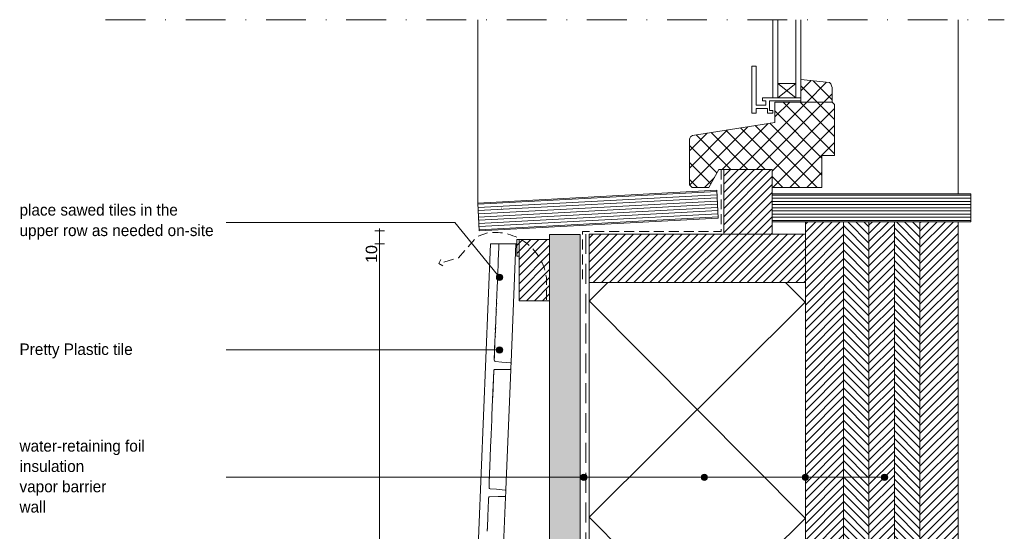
# Paper-space layout 'd-02 bottom connection windowframe' of a CAD drawing. Header units: millimetres. Extents: x 14 to 195, y 11 to 247.
# Tile 3 of 3: x 29 to 184, y 167 to 247. Entities that reach past the tile are written whole.
import ezdxf
from ezdxf.xclip import XClip

# ---------------------------------------------------------------- set-up
doc = ezdxf.new("R2010")
doc.units = ezdxf.units.MM
doc.header["$MEASUREMENT"] = 0
doc.header["$XCLIPFRAME"] = 0
for name, pattern in [('B0302', [12.51, 6.26, -3.125, 0, -3.125]), ('B0701', [2.3412, 1.56, -0.7812]), ('B0703', [4.687, 3.125, -1.562])]:
    doc.linetypes.add(name, pattern=pattern)
for name, color, linetype in [('#01', 7, 'Continuous'), ('Dim - 1_50_100', 7, 'Continuous'), ('Info - 1_50_100', 7, 'Continuous'), ('Info - 1_5_10', 7, 'Continuous'), ('Info - English', 7, 'Continuous')]:
    doc.layers.add(name, color=color, linetype=linetype)
doc.styles.add('GENERATED_STYLE_3', font='Helvetica.ttc')
doc.styles.add('GENERATED_STYLE_4', font='txt')
pattern_1 = [(45, (-9206.6243, 42.9798), (-1.3435029, 1.3435029), []), (135, (-9206.6243, 42.9798), (1.3435029, 1.3435029), [])]
pattern_2 = [(45, (-9206.62435, 42.97975), (-0.6363961, 0.6363961), [])]
pattern_3 = [(315, (-9206.62435, 42.97975), (0.6363961, 0.6363961), [])]

# ---------------------------------------------------------------- blocks, each defined once
blk = doc.blocks.new('Drawing_2_1', base_point=(-9206.62, 42.98))
at = {"layer": '#01', "linetype": 'Continuous', "lineweight": 0, "true_color": 0x000000}
for points in [[(103.95, 206.76), (103.98, 206.57), (104.09, 206.41), (104.25, 206.3), (104.45, 206.26), (104.64, 206.3), (104.8, 206.41), (104.91, 206.57), (104.95, 206.76), (104.91, 206.95), (104.8, 207.12), (104.64, 207.23), (104.45, 207.26), (104.25, 207.23), (104.09, 207.12), (103.98, 206.95)], [(103.94, 195.34), (103.98, 195.15), (104.09, 194.99), (104.25, 194.88), (104.44, 194.84), (104.63, 194.88), (104.79, 194.99), (104.9, 195.15), (104.94, 195.34), (104.9, 195.54), (104.79, 195.7), (104.63, 195.81), (104.44, 195.84), (104.25, 195.81), (104.09, 195.7), (103.98, 195.54)], [(117.19, 175.34), (117.23, 175.15), (117.34, 174.99), (117.5, 174.88), (117.69, 174.84), (117.88, 174.88), (118.05, 174.99), (118.16, 175.15), (118.19, 175.34), (118.16, 175.54), (118.05, 175.7), (117.88, 175.81), (117.69, 175.84), (117.5, 175.81), (117.34, 175.7), (117.23, 175.54)], [(136.13, 175.34), (136.17, 175.15), (136.28, 174.99), (136.44, 174.88), (136.63, 174.84), (136.82, 174.88), (136.98, 174.99), (137.09, 175.15), (137.13, 175.34), (137.09, 175.54), (136.98, 175.7), (136.82, 175.81), (136.63, 175.84), (136.44, 175.81), (136.28, 175.7), (136.17, 175.54)], [(152.02, 175.34), (152.06, 175.15), (152.17, 174.99), (152.33, 174.88), (152.52, 174.84), (152.71, 174.88), (152.87, 174.99), (152.98, 175.15), (153.02, 175.34), (152.98, 175.54), (152.87, 175.7), (152.71, 175.81), (152.52, 175.84), (152.33, 175.81), (152.17, 175.7), (152.06, 175.54)], [(164.46, 175.34), (164.5, 175.15), (164.61, 174.99), (164.77, 174.88), (164.96, 174.84), (165.15, 174.88), (165.31, 174.99), (165.42, 175.15), (165.46, 175.34), (165.42, 175.54), (165.31, 175.7), (165.15, 175.81), (164.96, 175.84), (164.77, 175.81), (164.61, 175.7), (164.5, 175.54)]]:
    blk.add_hatch(color=18, dxfattribs=at).paths.add_polyline_path(points)
at = {"layer": 'Info - 1_50_100', "linetype": 'Continuous', "lineweight": 0, "true_color": 0x000000}
h = blk.add_hatch(dxfattribs=at)
h.set_pattern_fill('310_Naaldhout__01__0001', color=18, style=0, pattern_type=2)
h.set_pattern_definition(pattern_2)
h.paths.add_polyline_path([(147.28, 223.68), (139.68, 223.68), (139.68, 213.55), (147.28, 213.55), (147.28, 220.88)])
h = blk.add_hatch(dxfattribs=at)
h.set_pattern_fill('325_Houtachtig_plaatmate_E0', color=18, style=0, pattern_type=2)
h.set_pattern_definition([(3.05803, (208.8205, 221.977), (-0.0266737, 0.499288), [])])
h.paths.add_polyline_path([(138.82, 216.03), (138.58, 220.43), (101.03, 218.42), (101.26, 214.03)])
h = blk.add_hatch(dxfattribs=at)
h.set_pattern_fill('325_Houtachtig_plaatmate_E0', color=18, style=0, pattern_type=2)
h.set_pattern_definition([(0, (284.83664, 217.6803), (0, 0.5), [])])
h.paths.add_polyline_path([(178.52, 215.48), (178.52, 219.88), (147.28, 219.88), (147.28, 215.48)])
h = blk.add_hatch(dxfattribs=at)
h.set_pattern_fill('310_Naaldhout__01__0001', color=18, style=0, pattern_type=2)
h.set_pattern_definition(pattern_2)
h.paths.add_polyline_path([(158.52, 215.48), (152.52, 215.48), (152.52, 92.3), (158.52, 92.3)])
h = blk.add_hatch(dxfattribs=at)
h.set_pattern_fill('310_Naaldhout__02__0001', color=18, style=0, pattern_type=2)
h.set_pattern_definition(pattern_3)
h.paths.add_polyline_path([(162.52, 215.48), (158.52, 215.48), (158.52, 92.3), (162.52, 92.3)])
h = blk.add_hatch(dxfattribs=at)
h.set_pattern_fill('310_Naaldhout__01__0001', color=18, style=0, pattern_type=2)
h.set_pattern_definition(pattern_2)
h.paths.add_polyline_path([(166.52, 215.48), (162.52, 215.48), (162.52, 92.3), (166.52, 92.3)])
h = blk.add_hatch(dxfattribs=at)
h.set_pattern_fill('310_Naaldhout__02__0001', color=18, style=0, pattern_type=2)
h.set_pattern_definition(pattern_3)
h.paths.add_polyline_path([(170.52, 215.48), (166.52, 215.48), (166.52, 92.3), (170.52, 92.3)])
h = blk.add_hatch(dxfattribs=at)
h.set_pattern_fill('310_Naaldhout__01__0001', color=18, style=0, pattern_type=2)
h.set_pattern_definition(pattern_2)
h.paths.add_polyline_path([(176.52, 215.48), (170.52, 215.48), (170.52, 92.3), (176.52, 92.3)])
at = {"layer": 'Info - 1_50_100', "linetype": 'Continuous', "lineweight": 0, "true_color": 0xfefefe}
blk.add_hatch(color=7, dxfattribs=at).paths.add_polyline_path([(117.12, 213.48), (112.32, 213.48), (112.32, 92.3), (117.12, 92.3)])
at = {"layer": 'Info - 1_50_100', "linetype": 'Continuous', "lineweight": 0, "true_color": 0x000000}
h = blk.add_hatch(dxfattribs=at)
h.set_pattern_fill('310_Naaldhout__01__0001', color=18, style=0, pattern_type=2)
h.set_pattern_definition(pattern_2)
h.paths.add_polyline_path([(118.52, 213.55), (118.52, 205.95), (152.52, 205.95), (152.52, 213.55)])
h = blk.add_hatch(dxfattribs=at)
h.set_pattern_fill('415_Isolatie_ruit_0001', color=18, style=0, pattern_type=2)
h.set_pattern_definition([(314.848, (118.52, 101.183), (16.9703, 16.8807), []), (224.848, (118.52, 101.183), (-16.9703, 17.0605), [])])
h.paths.add_polyline_path([(152.52, 205.95), (118.52, 205.95), (118.52, 92.3), (152.52, 92.3)])
at = {"layer": 'Info - 1_5_10', "linetype": 'Continuous', "lineweight": 0, "true_color": 0x99a3a6}
h = blk.add_hatch(dxfattribs=at)
h.set_pattern_fill('305_Loofhout__02__0001', color=253, style=0, pattern_type=2)
h.set_pattern_definition(pattern_1)
h.paths.add_polyline_path([(151.81, 234.28), (156.72, 234.28), (156.72, 236.25, 0.246914), (156.29, 237.35), (151.81, 237.82)])
h = blk.add_hatch(dxfattribs=at)
h.set_pattern_fill('305_Loofhout__02__0001', color=253, style=0, pattern_type=2)
h.set_pattern_definition(pattern_1)
h.paths.add_polyline_path([(134.32, 228.43), (134.32, 221.28), (134.72, 220.88), (137.32, 220.88), (138.92, 223.68), (147.28, 223.68), (147.28, 220.88), (155.12, 220.88), (155.12, 225.88), (157.12, 225.88), (157.12, 233.88), (156.72, 234.28), (147.72, 234.28), (147.72, 231.08), (134.8, 229.02, 0.340988)])
h = blk.add_hatch(dxfattribs=at)
h.set_pattern_fill('310_Naaldhout__01__0001', color=253, style=0, pattern_type=2)
h.set_pattern_definition(pattern_2)
h.paths.add_polyline_path([(107.18, 212.68), (107.18, 210.06), (107.52, 210.06), (107.52, 212.68)])
h = blk.add_hatch(dxfattribs=at)
h.set_pattern_fill('310_Naaldhout__01__0001', color=253, style=0, pattern_type=2)
h.set_pattern_definition(pattern_2)
h.paths.add_polyline_path([(107.52, 203.08), (112.32, 203.08), (112.32, 212.68), (107.52, 212.68)])
at = {"layer": '#01', "color": 9, "linetype": 'Continuous', "lineweight": 0}
for p, q in [((101.05, 247.22), (101.05, 217.94)), ((176.52, 247.22), (176.52, 219.88)), ((148.21, 237.2), (151.01, 234.94)), ((151.01, 237.2), (148.21, 234.94)), ((103.94, 195.34), (61.48, 195.34)), ((152.02, 175.34), (61.48, 175.34)), ((117.19, 175.34), (61.48, 175.34)), ((164.46, 175.34), (73.92, 175.34)), ((136.13, 175.34), (78.3, 175.34))]:
    blk.add_line(p, q, dxfattribs=at)
at = {"layer": '#01', "color": 9, "linetype": 'Continuous', "lineweight": 0, "flags": 128}
blk.add_lwpolyline([(104.13, 207.15), (97.42, 215.34), (61.48, 215.34)], dxfattribs=at)
at = {"layer": '#01', "color": 4, "linetype": 'Continuous', "lineweight": 0, "flags": 128}
blk.add_lwpolyline([(176.52, 92.3), (176.52, 215.48), (152.52, 215.48), (152.52, 92.3)], dxfattribs=at)
at = {"layer": '#01', "color": 1, "linetype": 'Continuous', "lineweight": 0}
for centre in [(104.45, 206.76), (104.44, 195.34), (117.69, 175.34), (136.63, 175.34), (152.52, 175.34), (164.96, 175.34)]:
    blk.add_circle(centre, 0.5, dxfattribs=at)
at = {"color": 1, "linetype": 'Continuous', "lineweight": 0}
for p, q in [((104.73, 217.61), (104.78, 217.63)), ((104.33, 211.48), (104.36, 212.04)), ((107.02, 212.04), (106.26, 193.41)), ((104.33, 211.47), (104.25, 209.36)), ((104.18, 207.77), (104.18, 207.77)), ((104.18, 207.67), (104.18, 207.6)), ((104.11, 205.95), (104.1, 205.75)), ((104.15, 206.88), (104.13, 206.47)), ((104.14, 206.75), (104.13, 206.44)), ((104.04, 204.24), (104.07, 204.91)), ((104.07, 204.91), (104.07, 204.99)), ((104.09, 205.6), (104.1, 205.73)), ((104.09, 205.6), (104.09, 205.61)), ((104.1, 205.74), (104.1, 205.75)), ((104.1, 205.73), (104.1, 205.74)), ((103.99, 203.1), (103.97, 202.69)), ((103.99, 203.08), (103.97, 202.69)), ((103.99, 203.17), (103.99, 203.13)), ((103.99, 203.13), (103.99, 203.15)), ((103.99, 203.12), (103.99, 203.13)), ((104.01, 203.58), (104.02, 203.68)), ((104.02, 203.68), (104.01, 203.6)), ((104.02, 203.68), (104.01, 203.63)), ((104.02, 203.68), (104.01, 203.63)), ((104.02, 203.88), (104.03, 203.93)), ((104.03, 203.93), (104.02, 203.88)), ((104.02, 203.88), (104.03, 203.93)), ((104.02, 203.9), (104.03, 203.93)), ((104.03, 203.93), (104.02, 203.91)), ((104.02, 203.91), (104.03, 203.93)), ((104.02, 203.91), (104.02, 203.86)), ((104.02, 203.88), (104.02, 203.73)), ((104.02, 203.86), (104.02, 203.86)), ((104.02, 203.86), (104.02, 203.78)), ((104.02, 203.86), (104.02, 203.8)), ((104.02, 203.86), (104.02, 203.83)), ((104.02, 203.8), (104.02, 203.83)), ((104.02, 203.73), (104.02, 203.68)), ((104.02, 203.68), (104.02, 203.68)), ((104.03, 204.02), (104.03, 204.02)), ((104.03, 204.01), (104.03, 204)), ((104.03, 204), (104.03, 204.01)), ((104.03, 204.01), (104.03, 204.01)), ((104.03, 204), (104.03, 204)), ((104.03, 204), (104.03, 203.98)), ((104.03, 204), (104.03, 204)), ((104.03, 203.98), (104.03, 203.98)), ((104.03, 203.98), (104.03, 203.98)), ((104.03, 203.96), (104.03, 203.97)), ((104.03, 203.93), (104.03, 203.96)), ((104.03, 203.93), (104.03, 203.96)), ((104.03, 203.95), (104.03, 203.96)), ((104.03, 203.95), (104.03, 203.96)), ((104.03, 203.93), (104.03, 203.95)), ((103.92, 201.44), (103.93, 201.5)), ((103.92, 201.45), (103.93, 201.49)), ((103.92, 201.47), (103.92, 201.46)), ((103.92, 201.45), (103.92, 201.46)), ((103.92, 201.43), (103.92, 201.45)), ((103.92, 201.42), (103.92, 201.43)), ((103.92, 201.43), (103.92, 201.43)), ((103.92, 201.4), (103.92, 201.42)), ((103.92, 201.39), (103.92, 201.4)), ((103.92, 201.4), (103.92, 201.4)), ((103.92, 201.38), (103.92, 201.39)), ((103.92, 201.36), (103.92, 201.38)), ((103.92, 201.37), (103.92, 201.36)), ((103.92, 201.35), (103.92, 201.36)), ((103.92, 201.36), (103.92, 201.36)), ((103.92, 201.26), (103.92, 201.35)), ((103.92, 201.32), (103.92, 201.33)), ((103.92, 201.24), (103.92, 201.32)), ((103.92, 201.23), (103.92, 201.31)), ((103.92, 201.31), (103.92, 201.31)), ((103.93, 201.68), (103.93, 201.7)), ((103.93, 201.66), (103.93, 201.67)), ((103.93, 201.65), (103.93, 201.66)), ((103.93, 201.65), (103.93, 201.63)), ((103.93, 201.63), (103.93, 201.64)), ((103.93, 201.61), (103.93, 201.63)), ((103.93, 201.6), (103.93, 201.61)), ((103.93, 201.6), (103.93, 201.58)), ((103.93, 201.58), (103.93, 201.59)), ((103.93, 201.57), (103.93, 201.58)), ((103.93, 201.52), (103.93, 201.57)), ((103.93, 201.55), (103.93, 201.5)), ((103.93, 201.54), (103.93, 201.55)), ((103.93, 201.52), (103.93, 201.54)), ((103.93, 201.5), (103.93, 201.52)), ((103.93, 201.52), (103.93, 201.52)), ((103.94, 201.79), (103.96, 202.45)), ((103.94, 201.79), (103.94, 201.77)), ((103.94, 201.78), (103.94, 201.77)), ((103.94, 201.77), (103.94, 201.76)), ((103.94, 201.75), (103.94, 201.76)), ((103.94, 201.75), (103.94, 201.75)), ((103.94, 201.72), (103.94, 201.74)), ((103.96, 202.45), (103.97, 202.46)), ((103.97, 202.46), (103.96, 202.45)), ((103.96, 202.45), (103.96, 202.45)), ((103.97, 202.69), (103.97, 202.69)), ((103.97, 202.68), (103.97, 202.69)), ((103.97, 202.67), (103.97, 202.68)), ((103.97, 202.68), (103.97, 202.67)), ((103.97, 202.67), (103.97, 202.68)), ((103.97, 202.65), (103.97, 202.67)), ((103.97, 202.67), (103.97, 202.66)), ((103.97, 202.66), (103.97, 202.67)), ((103.97, 202.66), (103.97, 202.63)), ((103.97, 202.66), (103.97, 202.64)), ((103.97, 202.66), (103.97, 202.65)), ((103.97, 202.66), (103.97, 202.65)), ((103.97, 202.66), (103.97, 202.66)), ((103.97, 202.64), (103.97, 202.62)), ((103.97, 202.64), (103.97, 202.62)), ((103.97, 202.64), (103.97, 202.63)), ((103.97, 202.63), (103.97, 202.61)), ((103.97, 202.63), (103.97, 202.61)), ((103.97, 202.62), (103.97, 202.62)), ((103.97, 202.61), (103.97, 202.6)), ((103.97, 202.61), (103.97, 202.6)), ((103.97, 202.6), (103.97, 202.61)), ((103.97, 202.59), (103.97, 202.6)), ((103.97, 202.59), (103.97, 202.59)), ((103.97, 202.59), (103.97, 202.59)), ((103.97, 202.47), (103.97, 202.48)), ((103.85, 199.75), (103.86, 199.76)), ((103.85, 199.75), (103.85, 199.74)), ((103.85, 199.75), (103.85, 199.74)), ((103.85, 199.74), (103.85, 199.75)), ((103.85, 199.75), (103.85, 199.75)), ((103.85, 199.71), (103.85, 199.73)), ((103.85, 199.73), (103.85, 199.72)), ((103.85, 199.73), (103.85, 199.73)), ((103.85, 199.71), (103.85, 199.71)), ((103.87, 200.17), (103.86, 199.84)), ((103.87, 200.15), (103.86, 199.83)), ((103.86, 199.84), (103.86, 199.84)), ((103.86, 199.83), (103.86, 199.82)), ((103.86, 199.83), (103.86, 199.83)), ((103.86, 199.8), (103.86, 199.82)), ((103.86, 199.8), (103.86, 199.81)), ((103.86, 199.79), (103.86, 199.8)), ((103.86, 199.78), (103.86, 199.77)), ((103.86, 199.78), (103.86, 199.77)), ((103.86, 199.78), (103.86, 199.78)), ((103.86, 199.77), (103.86, 199.77)), ((103.86, 199.77), (103.86, 199.76)), ((103.87, 200.22), (103.88, 200.3)), ((103.88, 200.3), (103.87, 200.22)), ((103.88, 200.27), (103.87, 200.2)), ((103.88, 200.26), (103.87, 200.17)), ((103.88, 200.48), (103.88, 200.47)), ((103.88, 200.44), (103.88, 200.46)), ((103.88, 200.45), (103.88, 200.44)), ((103.88, 200.43), (103.88, 200.41)), ((103.88, 200.43), (103.88, 200.41)), ((103.88, 200.4), (103.88, 200.38)), ((103.88, 200.4), (103.88, 200.4)), ((103.88, 200.37), (103.88, 200.36)), ((103.88, 200.36), (103.88, 200.33)), ((103.88, 200.33), (103.88, 200.35)), ((103.88, 200.34), (103.88, 200.33)), ((103.88, 200.31), (103.88, 200.33)), ((103.88, 200.32), (103.88, 200.31)), ((103.88, 200.3), (103.88, 200.3)), ((103.88, 200.28), (103.88, 200.27)), ((103.91, 201.01), (103.9, 200.98)), ((103.9, 200.97), (103.9, 200.95)), ((103.9, 200.94), (103.9, 200.91)), ((103.9, 200.94), (103.9, 200.92)), ((103.9, 200.9), (103.9, 200.88)), ((103.9, 200.84), (103.9, 200.87)), ((103.9, 200.87), (103.9, 200.85)), ((103.91, 201.01), (103.91, 200.99)), ((103.79, 198.28), (103.8, 198.3)), ((103.79, 198.26), (103.79, 198.28)), ((103.79, 198.25), (103.79, 198.23)), ((103.79, 198.21), (103.79, 198.23)), ((103.79, 198.15), (103.79, 198.21)), ((103.79, 198.16), (103.79, 198.21)), ((103.79, 198.14), (103.79, 198.09)), ((103.79, 198.09), (103.79, 198.14)), ((103.81, 198.57), (103.8, 198.53)), ((103.8, 198.48), (103.8, 198.46)), ((103.8, 198.44), (103.8, 198.42)), ((103.8, 198.37), (103.8, 198.4)), ((103.8, 198.35), (103.8, 198.37)), ((103.8, 198.31), (103.8, 198.33)), ((103.81, 198.77), (103.82, 198.78)), ((103.82, 198.78), (103.81, 198.77)), ((103.81, 198.77), (103.81, 198.77)), ((103.81, 198.76), (103.81, 198.77)), ((103.81, 198.77), (103.81, 198.76)), ((103.81, 198.77), (103.81, 198.77)), ((103.81, 198.74), (103.81, 198.76)), ((103.81, 198.76), (103.81, 198.74)), ((103.81, 198.73), (103.81, 198.74)), ((103.81, 198.74), (103.81, 198.74)), ((103.81, 198.72), (103.81, 198.73)), ((103.81, 198.72), (103.81, 198.71)), ((103.81, 198.69), (103.81, 198.71)), ((103.81, 198.71), (103.81, 198.69)), ((103.81, 198.69), (103.81, 198.68)), ((103.81, 198.68), (103.81, 198.67)), ((103.81, 198.68), (103.81, 198.67)), ((103.81, 198.66), (103.81, 198.67)), ((103.81, 198.64), (103.81, 198.66)), ((103.81, 198.65), (103.81, 198.64)), ((103.81, 198.61), (103.81, 198.64)), ((103.81, 198.64), (103.81, 198.61)), ((103.81, 198.64), (103.81, 198.64)), ((103.81, 198.61), (103.81, 198.62)), ((103.81, 198.62), (103.81, 198.61)), ((103.81, 198.6), (103.81, 198.61)), ((103.81, 198.61), (103.81, 198.61)), ((103.81, 198.57), (103.81, 198.6)), ((103.81, 198.56), (103.81, 198.59)), ((103.81, 198.59), (103.81, 198.55)), ((103.81, 198.59), (103.81, 198.59)), ((103.81, 198.58), (103.81, 198.55)), ((103.81, 198.54), (103.81, 198.57)), ((103.82, 198.87), (103.82, 198.87)), ((103.82, 198.87), (103.82, 198.86)), ((103.82, 198.85), (103.82, 198.86)), ((103.82, 198.86), (103.82, 198.86)), ((103.82, 198.86), (103.82, 198.86)), ((103.82, 198.84), (103.82, 198.85)), ((103.82, 198.85), (103.82, 198.85)), ((103.82, 198.83), (103.82, 198.84)), ((103.82, 198.84), (103.82, 198.84)), ((103.82, 198.84), (103.82, 198.84)), ((103.82, 198.83), (103.82, 198.82)), ((103.82, 198.82), (103.82, 198.83)), ((103.82, 198.81), (103.82, 198.82)), ((103.82, 198.82), (103.82, 198.81)), ((103.82, 198.81), (103.82, 198.8)), ((103.82, 198.8), (103.82, 198.79)), ((103.82, 198.8), (103.82, 198.8)), ((103.82, 198.79), (103.82, 198.78)), ((103.83, 199.26), (103.84, 199.5)), ((103.84, 199.51), (103.85, 199.52)), ((103.84, 199.51), (103.84, 199.5)), ((103.84, 199.5), (103.84, 199.51)), ((103.85, 199.57), (103.85, 199.58)), ((103.85, 199.58), (103.85, 199.58)), ((103.85, 199.58), (103.85, 199.57)), ((103.85, 199.57), (103.85, 199.56)), ((103.85, 199.57), (103.85, 199.57)), ((103.85, 199.56), (103.85, 199.55)), ((103.85, 199.55), (103.85, 199.54)), ((103.85, 199.52), (103.85, 199.54)), ((103.85, 199.54), (103.85, 199.54)), ((103.73, 196.81), (103.61, 193.74)), ((103.61, 193.74), (103.73, 196.79)), ((103.73, 196.79), (103.73, 196.8)), ((103.73, 196.8), (103.73, 196.79)), ((103.76, 197.55), (103.77, 197.56)), ((103.76, 197.53), (103.76, 197.54)), ((103.76, 197.52), (103.76, 197.51)), ((103.76, 197.49), (103.76, 197.51)), ((103.76, 197.51), (103.76, 197.5)), ((103.76, 197.49), (103.76, 197.49)), ((103.77, 197.79), (103.78, 197.83)), ((103.77, 197.78), (103.77, 197.75)), ((103.77, 197.74), (103.77, 197.7)), ((103.77, 197.74), (103.77, 197.71)), ((103.77, 197.69), (103.77, 197.65)), ((103.77, 197.62), (103.77, 197.64)), ((103.77, 197.59), (103.77, 197.6)), ((103.78, 198.04), (103.79, 198.08)), ((103.78, 198), (103.78, 198.04)), ((103.78, 198), (103.78, 197.99)), ((103.78, 197.98), (103.78, 197.94)), ((103.78, 197.93), (103.78, 197.88)), ((103.78, 197.9), (103.78, 197.93)), ((103.78, 197.87), (103.78, 197.84)), ((103.61, 193.74), (103.63, 194.36)), ((103.63, 194.34), (103.61, 193.74)), ((103.61, 193.74), (103.63, 194.33)), ((103.63, 194.31), (103.61, 193.74)), ((103.63, 193.64), (103.61, 193.74)), ((103.63, 194.36), (103.64, 194.38)), ((103.7, 193.57), (103.63, 193.64)), ((103.79, 193.53), (103.7, 193.57)), ((103.54, 192.08), (103.36, 187.57)), ((103.38, 188.11), (103.54, 192.08)), ((103.57, 192.18), (103.54, 192.08)), ((103.64, 192.25), (103.57, 192.18)), ((103.74, 192.28), (103.64, 192.25)), ((106.12, 192.3), (105.07, 192.29)), ((106.21, 192.2), (105.44, 173.43)), ((106.17, 192.32), (106.15, 192.31)), ((106.19, 193.3), (106.21, 193.3)), ((106.2, 192.35), (106.19, 192.34)), ((106.21, 192.2), (106.22, 192.4)), ((106.22, 192.4), (106.21, 192.38)), ((106.22, 192.4), (106.23, 192.75)), ((106.23, 193.28), (106.24, 193.26)), ((106.25, 193.21), (106.26, 193.41)), ((106.25, 193.23), (106.25, 193.21)), ((103.38, 188.11), (103.36, 187.77)), ((103.38, 188.11), (103.37, 187.95)), ((103.22, 184.21), (103.23, 184.42)), ((103.23, 184.39), (103.22, 184.32)), ((103.22, 184.32), (103.23, 184.35)), ((103.22, 184.21), (103.22, 184.32)), ((103.22, 184.21), (103.22, 184.28)), ((103.22, 184.16), (103.22, 184.19)), ((103.24, 184.82), (103.25, 184.97)), ((103.25, 184.97), (103.25, 185.04)), ((103.18, 183.13), (103.17, 182.94)), ((103.17, 182.97), (103.18, 183.13)), ((103.18, 183.26), (103.19, 183.41)), ((103.18, 183.3), (103.18, 183.13)), ((103.19, 183.41), (103.19, 183.44)), ((103.21, 184.1), (103.22, 184.16)), ((103.12, 181.71), (103.1, 181.27)), ((103.12, 181.71), (103.1, 181.34)), ((103.13, 181.98), (103.12, 181.75)), ((103.13, 181.98), (103.12, 181.8)), ((103.14, 182.2), (103.13, 182.02)), ((103.14, 182.2), (103.13, 182.06)), ((103.15, 182.41), (103.14, 182.3)), ((103.15, 182.41), (103.14, 182.33)), ((102.82, 174.49), (102.98, 178.43)), ((102.98, 178.43), (102.99, 178.64)), ((102.81, 174.09), (102.79, 173.76)), ((102.79, 173.76), (102.8, 174.04)), ((102.81, 173.66), (102.79, 173.76)), ((102.81, 174.09), (102.82, 174.49)), ((102.88, 173.59), (102.81, 173.66)), ((102.82, 174.49), (102.83, 174.64)), ((102.82, 174.54), (102.82, 174.49)), ((102.97, 173.55), (102.88, 173.59)), ((105.44, 173.43), (105.43, 173.23)), ((102.72, 172.1), (102.69, 171.2)), ((102.71, 171.68), (102.72, 172.1)), ((102.75, 172.2), (102.72, 172.1)), ((102.83, 172.27), (102.75, 172.2)), ((102.92, 172.29), (102.83, 172.27)), ((103.69, 172.3), (103.69, 172.3)), ((105.3, 172.32), (104.25, 172.31)), ((105.39, 172.22), (104.62, 153.44)), ((105.3, 172.32), (105.32, 172.33)), ((105.34, 173.33), (105.36, 173.32)), ((105.37, 172.35), (105.35, 172.33)), ((105.39, 173.31), (105.4, 173.3)), ((105.4, 172.41), (105.39, 172.22)), ((105.39, 172.39), (105.39, 172.37)), ((105.43, 173.23), (105.42, 172.87)), ((105.43, 173.23), (105.43, 173.25)), ((102.65, 170.32), (102.64, 170.15)), ((102.67, 170.72), (102.66, 170.57)), ((102.66, 170.41), (102.66, 170.57)), ((102.66, 170.57), (102.66, 170.57)), ((102.66, 170.41), (102.66, 170.41)), ((102.67, 170.81), (102.68, 170.9)), ((102.67, 170.72), (102.67, 170.81)), ((102.68, 171.05), (102.69, 171.2)), ((102.68, 171.05), (102.68, 171.04)), ((102.68, 171.04), (102.68, 170.9)), ((102.69, 171.2), (102.69, 171.2)), ((102.59, 168.73), (102.58, 168.62)), ((102.6, 168.97), (102.59, 168.79)), ((102.59, 168.75), (102.59, 168.79)), ((102.59, 168.73), (102.59, 168.75)), ((102.6, 169.14), (102.61, 169.3)), ((102.6, 169.14), (102.6, 169.14)), ((102.62, 169.44), (102.61, 169.3)), ((102.63, 169.7), (102.62, 169.48)), ((102.62, 169.48), (102.62, 169.44)), ((102.63, 169.82), (102.64, 169.93)), ((102.63, 169.78), (102.63, 169.82)), ((102.63, 169.7), (102.63, 169.78)), ((102.64, 170.15), (102.64, 170.09)), ((102.64, 170.09), (102.64, 170.08)), ((102.64, 169.95), (102.64, 169.93)), ((102.53, 167.27), (102.52, 167.21)), ((102.52, 167.17), (102.52, 167.21)), ((102.52, 167.17), (102.52, 167.02)), ((102.54, 167.59), (102.55, 167.76)), ((102.54, 167.59), (102.54, 167.59)), ((102.56, 168.02), (102.55, 167.84)), ((102.55, 167.8), (102.55, 167.84)), ((102.55, 167.76), (102.55, 167.8)), ((102.56, 168.02), (102.56, 168.03)), ((102.51, 166.87), (102.52, 167.02)), ((102.51, 166.87), (102.51, 166.87)), ((102.51, 166.87), (102.51, 166.87))]:
    blk.add_line(p, q, dxfattribs=at)
at = {"color": 2, "linetype": 'Continuous', "lineweight": 0}
for p, q in [((103.02, 212.04), (107.06, 212.04)), ((103.99, 203.12), (103.99, 203.13)), ((104.02, 203.9), (104.02, 203.91)), ((104.02, 203.88), (104.02, 203.88)), ((104.02, 203.68), (104.02, 203.68)), ((104.03, 203.95), (104.03, 203.96)), ((104.03, 203.93), (104.03, 203.93)), ((103.92, 201.45), (103.92, 201.46)), ((103.92, 201.42), (103.92, 201.43)), ((103.92, 201.32), (103.92, 201.33)), ((103.92, 201.31), (103.92, 201.31)), ((103.93, 201.7), (103.93, 201.71)), ((103.93, 201.54), (103.93, 201.55)), ((103.93, 201.52), (103.93, 201.52)), ((103.94, 201.77), (103.94, 201.78)), ((103.94, 201.75), (103.94, 201.75)), ((103.97, 202.69), (103.97, 202.69)), ((103.97, 202.45), (103.97, 202.46)), ((103.85, 199.73), (103.85, 199.73)), ((103.85, 199.71), (103.85, 199.71)), ((103.88, 200.48), (103.88, 200.49)), ((103.88, 200.46), (103.88, 200.47)), ((103.88, 200.43), (103.88, 200.44)), ((103.88, 200.4), (103.88, 200.41)), ((103.88, 200.37), (103.88, 200.38)), ((103.88, 200.34), (103.88, 200.35)), ((103.88, 200.32), (103.88, 200.33)), ((103.88, 200.29), (103.88, 200.3)), ((103.88, 200.27), (103.88, 200.28)), ((103.9, 200.98), (103.91, 200.99)), ((103.9, 200.94), (103.9, 200.95)), ((103.9, 200.91), (103.9, 200.92)), ((103.9, 200.87), (103.9, 200.88)), ((103.9, 200.84), (103.9, 200.85)), ((103.79, 198.28), (103.79, 198.29)), ((103.79, 198.26), (103.79, 198.26)), ((103.79, 198.23), (103.79, 198.23)), ((103.79, 198.21), (103.79, 198.21)), ((103.79, 198.14), (103.79, 198.15)), ((103.8, 198.46), (103.8, 198.46)), ((103.8, 198.42), (103.8, 198.42)), ((103.8, 198.37), (103.8, 198.38)), ((103.8, 198.3), (103.8, 198.31)), ((103.81, 198.71), (103.81, 198.71)), ((103.81, 198.68), (103.81, 198.68)), ((103.82, 198.86), (103.82, 198.87)), ((103.82, 198.84), (103.82, 198.84)), ((103.84, 199.51), (103.84, 199.51)), ((103.85, 199.52), (103.85, 199.52)), ((103.73, 196.79), (103.73, 196.79)), ((103.76, 197.49), (103.76, 197.5)), ((103.78, 198.04), (103.78, 198.04)), ((103.78, 197.98), (103.78, 197.99)), ((103.79, 198.08), (103.79, 198.09)), ((102.66, 170.57), (102.67, 170.72)), ((102.68, 170.9), (102.68, 171.05)), ((102.61, 169.3), (102.62, 169.44)), ((102.52, 167.02), (102.52, 167.17))]:
    blk.add_line(p, q, dxfattribs=at)
at = {"color": 2, "linetype": 'Continuous', "lineweight": 0, "flags": 128}
for points in [[(103.02, 212.04), (100.44, 148.98), (98.95, 112.51), (98.94, 112.25), (98.93, 112.11), (98.94, 112.08), (98.94, 112.06)], [(104.22, 208.61), (104.25, 209.36), (104.33, 211.47), (104.36, 212.04)], [(104.11, 205.95), (104.13, 206.44), (104.13, 206.47), (104.15, 207.02), (104.16, 207.17), (104.18, 207.6), (104.18, 207.67), (104.22, 208.61)], [(103.61, 193.74), (103.63, 194.31), (103.63, 194.33), (103.63, 194.34), (103.63, 194.36), (103.64, 194.38), (103.73, 196.79), (103.73, 196.8), (103.76, 197.49), (103.76, 197.51), (103.76, 197.52), (103.76, 197.54), (103.76, 197.55), (103.77, 197.56), (103.77, 197.58), (103.77, 197.59), (103.77, 197.6), (103.77, 197.62), (103.77, 197.64), (103.77, 197.65), (103.77, 197.69), (103.77, 197.7), (103.77, 197.71), (103.77, 197.74), (103.77, 197.75), (103.77, 197.78), (103.77, 197.79), (103.78, 197.83), (103.78, 197.84), (103.78, 197.87), (103.78, 197.88), (103.78, 197.9), (103.78, 197.93), (103.78, 197.94), (103.78, 197.98), (103.78, 198), (103.78, 198.04), (103.79, 198.08), (103.79, 198.1), (103.79, 198.14), (103.79, 198.16), (103.79, 198.21), (103.79, 198.23), (103.79, 198.25), (103.79, 198.26), (103.79, 198.28), (103.8, 198.3), (103.8, 198.33), (103.8, 198.34), (103.8, 198.35), (103.8, 198.37), (103.8, 198.4), (103.8, 198.42), (103.8, 198.44), (103.8, 198.46), (103.8, 198.48), (103.81, 198.57), (103.81, 198.58), (103.81, 198.59), (103.81, 198.61), (103.81, 198.63), (103.81, 198.64), (103.81, 198.66), (103.81, 198.67), (103.81, 198.68), (103.81, 198.69), (103.81, 198.71), (103.81, 198.72), (103.81, 198.74), (103.81, 198.75), (103.81, 198.77), (103.82, 198.79), (103.82, 198.81), (103.82, 198.82), (103.82, 198.83), (103.82, 198.85), (103.82, 198.86), (103.83, 199.14), (103.84, 199.5), (103.85, 199.52), (103.85, 199.54), (103.85, 199.55), (103.85, 199.56), (103.85, 199.57), (103.85, 199.58), (103.85, 199.71), (103.85, 199.72), (103.85, 199.74), (103.86, 199.76), (103.86, 199.78), (103.86, 199.8), (103.86, 199.82), (103.86, 199.83), (103.88, 200.26), (103.88, 200.27), (103.88, 200.29), (103.88, 200.31), (103.88, 200.32), (103.88, 200.34), (103.88, 200.36), (103.88, 200.37), (103.88, 200.4), (103.88, 200.43), (103.88, 200.45), (103.88, 200.48), (103.9, 200.84), (103.9, 200.87), (103.9, 200.9), (103.9, 200.94), (103.9, 200.97), (103.91, 201.01), (103.92, 201.31), (103.92, 201.32), (103.92, 201.34), (103.92, 201.35), (103.92, 201.36), (103.92, 201.38), (103.92, 201.4), (103.92, 201.42), (103.92, 201.43), (103.92, 201.45), (103.92, 201.47), (103.93, 201.49), (103.93, 201.5), (103.93, 201.52), (103.93, 201.54), (103.93, 201.55), (103.93, 201.57), (103.93, 201.58), (103.93, 201.59), (103.93, 201.6), (103.93, 201.61), (103.93, 201.63), (103.93, 201.64), (103.93, 201.65), (103.93, 201.66), (103.93, 201.67), (103.93, 201.68), (103.93, 201.7), (103.94, 201.72), (103.94, 201.74), (103.94, 201.76), (103.94, 201.79), (103.96, 202.45), (103.97, 202.46), (103.97, 202.48), (103.97, 202.59), (103.97, 202.6), (103.97, 202.61), (103.97, 202.62), (103.97, 202.64), (103.97, 202.65), (103.97, 202.67), (103.97, 202.69), (103.99, 203.08), (103.99, 203.1), (103.99, 203.12), (103.99, 203.15), (103.99, 203.17), (104.01, 203.56), (104.01, 203.58), (104.01, 203.6), (104.01, 203.63), (104.02, 203.68), (104.02, 203.73), (104.02, 203.78), (104.02, 203.8), (104.02, 203.83), (104.02, 203.86), (104.02, 203.88), (104.02, 203.9), (104.03, 203.93), (104.03, 203.95), (104.03, 203.98), (104.03, 204), (104.03, 204.02), (104.04, 204.24), (104.07, 204.91)], [(104.07, 204.99), (104.09, 205.49), (104.09, 205.61), (104.1, 205.73)], [(104.03, 204), (104.03, 204.01), (104.03, 204.02)], [(103.92, 201.38), (103.92, 201.4)], [(103.92, 201.35), (103.92, 201.37)], [(103.96, 202.45), (103.97, 202.47)], [(103.97, 202.67), (103.97, 202.68), (103.97, 202.69)], [(103.97, 202.59), (103.97, 202.6), (103.97, 202.62), (103.97, 202.63)], [(103.97, 202.59), (103.97, 202.6)], [(103.86, 199.77), (103.86, 199.79), (103.86, 199.81)], [(103.81, 198.75), (103.81, 198.76), (103.81, 198.77), (103.82, 198.8), (103.82, 198.81), (103.82, 198.82), (103.82, 198.83), (103.82, 198.85), (103.82, 198.87)], [(103.81, 198.6), (103.81, 198.62), (103.81, 198.64), (103.81, 198.65)], [(103.81, 198.57), (103.81, 198.58)], [(103.85, 199.56), (103.85, 199.57), (103.85, 199.58)], [(103.76, 197.49), (103.76, 197.52), (103.76, 197.53)], [(106.21, 193.3), (106.19, 193.3), (106.16, 193.31), (104.81, 193.44), (103.79, 193.53)], [(102.79, 173.76), (102.8, 174.04), (102.81, 174.09), (102.82, 174.49), (102.82, 174.54), (102.83, 174.64), (102.98, 178.43), (102.99, 178.64), (103.1, 181.23), (103.1, 181.27), (103.1, 181.34), (103.12, 181.71), (103.12, 181.75), (103.12, 181.8), (103.13, 181.98), (103.13, 182.02), (103.13, 182.06), (103.14, 182.26), (103.14, 182.3), (103.14, 182.33), (103.17, 182.94), (103.17, 182.97), (103.18, 183.3), (103.19, 183.41), (103.19, 183.44), (103.22, 184.16), (103.22, 184.19), (103.22, 184.28), (103.22, 184.32), (103.23, 184.35), (103.23, 184.39), (103.23, 184.42), (103.23, 184.45), (103.24, 184.82), (103.25, 184.97), (103.25, 185.04), (103.25, 185.08), (103.36, 187.57), (103.36, 187.77), (103.37, 187.95), (103.38, 188.11), (103.54, 192.08)], [(103.74, 192.28), (105.07, 192.29), (106.12, 192.3), (106.15, 192.31), (106.17, 192.32)], [(106.17, 192.32), (106.19, 192.34), (106.2, 192.35)], [(106.2, 192.35), (106.21, 192.38), (106.22, 192.4), (106.23, 192.75), (106.25, 193.21), (106.25, 193.23), (106.24, 193.26)], [(106.24, 193.26), (106.23, 193.28), (106.21, 193.3)], [(105.39, 173.31), (105.36, 173.32), (105.34, 173.33), (103.99, 173.46), (102.97, 173.55)], [(102.69, 171.2), (102.71, 171.68), (102.72, 172.1)], [(102.92, 172.29), (104.25, 172.31), (105.3, 172.32), (105.32, 172.33), (105.35, 172.33)], [(105.35, 172.33), (105.37, 172.35), (105.39, 172.37)], [(105.42, 173.28), (105.4, 173.3), (105.39, 173.31)], [(105.39, 172.37), (105.39, 172.39), (105.4, 172.41), (105.42, 172.87), (105.43, 173.23), (105.43, 173.25), (105.42, 173.28)], [(102.64, 170.15), (102.66, 170.41)], [(102.55, 167.84), (102.56, 168.03), (102.58, 168.62), (102.59, 168.73)], [(102.59, 168.79), (102.6, 169.13), (102.6, 169.14)], [(102.62, 169.48), (102.63, 169.78)], [(102.64, 169.93), (102.64, 170.08), (102.64, 170.09)], [(102.52, 167.21), (102.53, 167.27), (102.54, 167.59), (102.55, 167.76)]]:
    blk.add_lwpolyline(points, dxfattribs=at)
at = {"color": 1, "linetype": 'Continuous', "lineweight": 0}
for p in [(103.92, 201.33), (103.94, 201.75), (103.97, 202.6), (103.81, 198.74), (103.81, 198.59), (103.82, 198.86), (103.82, 198.8), (103.76, 197.5)]:
    blk.add_point(p, dxfattribs=at)
at = {"layer": 'Dim - 1_50_100', "color": 1, "linetype": 'Continuous', "lineweight": 0}
for p, q in [((86.34, 214.03), (84.84, 214.03)), ((85.59, 214.03), (85.59, 214.43)), ((85.59, 212.04), (85.59, 214.03)), ((86.34, 212.04), (84.84, 212.04)), ((85.59, 112.01), (85.59, 212.04))]:
    blk.add_line(p, q, dxfattribs=at)
at = {"layer": 'Info - 1_50_100', "color": 3, "linetype": 'B0703', "lineweight": 0}
blk.add_line((118.01, 213.55), (118.01, 92.3), dxfattribs=at)
at = {"layer": 'Info - 1_50_100', "color": 9, "linetype": 'Continuous', "lineweight": 0}
for q in [(95.23, 209.53), (95.51, 208.57)]:
    blk.add_line((94.89, 208.91), q, dxfattribs=at)
at = {"layer": 'Info - 1_50_100', "color": 2, "linetype": 'B0701', "lineweight": 0, "flags": 128}
blk.add_lwpolyline([(139.28, 223.68), (139.28, 213.95), (117.5, 213.95), (117.5, 205.95)], dxfattribs=at)
at = {"layer": 'Info - 1_50_100', "color": 9, "linetype": 'Continuous', "lineweight": 0, "flags": 128}
for points in [[(147.28, 223.68), (139.68, 223.68), (139.68, 213.55), (147.28, 213.55), (147.28, 220.88)], [(138.82, 216.03), (138.58, 220.43), (101.03, 218.42), (101.26, 214.03)], [(178.52, 215.48), (178.52, 219.88), (147.28, 219.88), (147.28, 215.48)]]:
    blk.add_lwpolyline(points, close=True, dxfattribs=at)
for points in [[(158.52, 92.3), (158.52, 215.48), (152.52, 215.48), (152.52, 92.3)], [(162.52, 92.3), (162.52, 215.48), (158.52, 215.48), (158.52, 92.3)], [(166.52, 92.3), (166.52, 215.48), (162.52, 215.48), (162.52, 92.3)], [(170.52, 92.3), (170.52, 215.48), (166.52, 215.48), (166.52, 92.3)], [(176.52, 92.3), (176.52, 215.48), (170.52, 215.48), (170.52, 92.3)], [(117.12, 92.3), (117.12, 213.48), (112.32, 213.48), (112.32, 92.3)]]:
    blk.add_lwpolyline(points, dxfattribs=at)
at = {"layer": 'Info - 1_50_100', "color": 9, "linetype": 'B0701', "lineweight": 0, "flags": 128}
blk.add_lwpolyline([(111.81, 203.21), (111.81, 206.7, 0.414214), (102.59, 213.74), (100.87, 213.11), (97.98, 209.81), (94.89, 208.91)], format="xyb", dxfattribs=at)
at = {"layer": 'Info - 1_50_100', "color": 2, "linetype": 'Continuous', "lineweight": 0, "flags": 128}
blk.add_lwpolyline([(118.52, 213.55), (118.52, 205.95), (152.52, 205.95), (152.52, 213.55)], close=True, dxfattribs=at)
at = {"layer": 'Info - 1_50_100', "color": 1, "linetype": 'Continuous', "lineweight": 0, "flags": 128}
blk.add_lwpolyline([(152.52, 92.3), (152.52, 205.95), (118.52, 205.95), (118.52, 92.3)], dxfattribs=at)
at = {"layer": 'Info - 1_5_10', "color": 9, "linetype": 'Continuous', "lineweight": 0, "flags": 128}
for points in [[(148.21, 247.22), (148.21, 234.94), (147.41, 234.94), (147.41, 247.22)], [(151.81, 247.22), (151.81, 234.94), (151.01, 234.94), (151.01, 247.22)]]:
    blk.add_lwpolyline(points, dxfattribs=at)
blk.add_lwpolyline([(147.41, 232.54), (147.41, 232.95), (146.88, 232.95), (146.88, 234.45), (151.81, 234.45), (151.81, 234.94), (145.78, 234.94), (145.78, 234.45), (146.3, 234.45), (146.3, 233.82), (144.79, 233.82), (144.79, 239.92), (144.11, 239.92), (144.11, 232.54), (144.79, 232.54), (144.79, 233.25), (146.55, 233.25), (146.55, 232.54)], close=True, dxfattribs=at)
at = {"layer": 'Info - 1_5_10', "color": 2, "linetype": 'Continuous', "lineweight": 0, "flags": 128}
blk.add_lwpolyline([(148.21, 234.94), (151.01, 234.94), (151.01, 237.2), (148.21, 237.2)], close=True, dxfattribs=at)
for points in [[(151.81, 234.28), (156.72, 234.28), (156.72, 236.25, 0.246914), (156.29, 237.35), (151.81, 237.82)], [(134.32, 228.43, -0.340988), (134.8, 229.02), (147.72, 231.08), (147.72, 234.28), (156.72, 234.28), (157.12, 233.88), (157.12, 225.88), (155.12, 225.88), (155.12, 220.88), (147.28, 220.88), (147.28, 223.68), (138.92, 223.68), (137.32, 220.88), (134.72, 220.88), (134.32, 221.28)]]:
    blk.add_lwpolyline(points, format="xyb", close=True, dxfattribs=at)
at = {"layer": 'Info - 1_5_10', "color": 1, "linetype": 'Continuous', "lineweight": 0, "flags": 128}
for points in [[(107.18, 212.68), (107.52, 212.68), (107.52, 210.06), (107.18, 210.06)], [(107.52, 203.08), (112.32, 203.08), (112.32, 212.68), (107.52, 212.68)]]:
    blk.add_lwpolyline(points, close=True, dxfattribs=at)
at = {"layer": 'Dim - 1_50_100', "color": 2, "linetype": 'Continuous', "lineweight": 0, "insert": (85.23, 209.02), "char_height": 1.8, "width": 2.8266, "attachment_point": 7, "rotation": 90, "style": 'GENERATED_STYLE_3'}
blk.add_mtext('\\A1;{\\pql;\\fHelvetica|b0|i0|c0|p0;\\W1.000000;10}', dxfattribs=at)
at = {"layer": 'Info - English', "color": 9, "linetype": 'Continuous', "lineweight": 0, "insert": (28.99, 215.47), "char_height": 1.8, "width": 30.8877, "attachment_point": 4, "line_spacing_factor": 1.073504, "style": 'GENERATED_STYLE_4'}
blk.add_mtext('\\A1;{\\pql;\\pt9.87778,19.7556,29.6333,39.5111,49.3889,59.2667,69.1444,79.0222,88.9,98.7778,108.656;\\fWork Sans|b0|i0|c0|p0;\\W1.000000;place sawed tiles in the upper row as needed on-site}', dxfattribs=at)
at = {"layer": 'Info - English', "color": 2, "linetype": 'Continuous', "lineweight": 0, "insert": (28.99, 195.19), "char_height": 1.8, "attachment_point": 4, "style": 'GENERATED_STYLE_4'}
blk.add_mtext('\\A1;{\\pql;\\fWork Sans|b0|i0|c0|p0;\\W1.000000;Pretty Plastic tile }', dxfattribs=at)
at = {"layer": 'Info - English', "color": 9, "linetype": 'Continuous', "lineweight": 0, "insert": (28.99, 175.48), "char_height": 1.80011, "attachment_point": 4, "line_spacing_factor": 1.063346, "style": 'GENERATED_STYLE_4'}
blk.add_mtext('\\A1;{\\pql;\\pt9.87778,19.7556,29.6333,39.5111,49.3889,59.2667,69.1444,79.0222,88.9,98.7778,108.656;\\fWork Sans|b0|i0|c0|p0;\\W1.000000;water-retaining foil\\P\\pql;\\fWork Sans|b0|i0|c0|p0;\\C2;\\H0.999940x;\\W1.000000;insulation\\P\\pql;\\fWork Sans|b0|i0|c0|p0;\\W1.000000;vapor barrier\\P\\pql;\\fWork Sans|b0|i0|c0|p0;\\W1.000000;wall}', dxfattribs=at)

psp = doc.layouts.new('d-02 bottom connection windowframe')

# ---------------------------------------------------------------- linework, layer by layer
at = {"layer": '#01', "color": 3, "linetype": 'B0302', "lineweight": 0}
psp.add_line((42.52, 247.22), (183.79, 247.22), dxfattribs=at)

# ---------------------------------------------------------------- block references
at = {"color": 4, "linetype": 'Continuous', "lineweight": 0}
ref = psp.add_blockref('Drawing_2_1', (-9206.62, 42.98), dxfattribs=at)
XClip(ref).set_block_clipping_path([(21.9396100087, 92.2974375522), (190.9441506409, 247.2172305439)])

doc.saveas('drawing.dxf')
